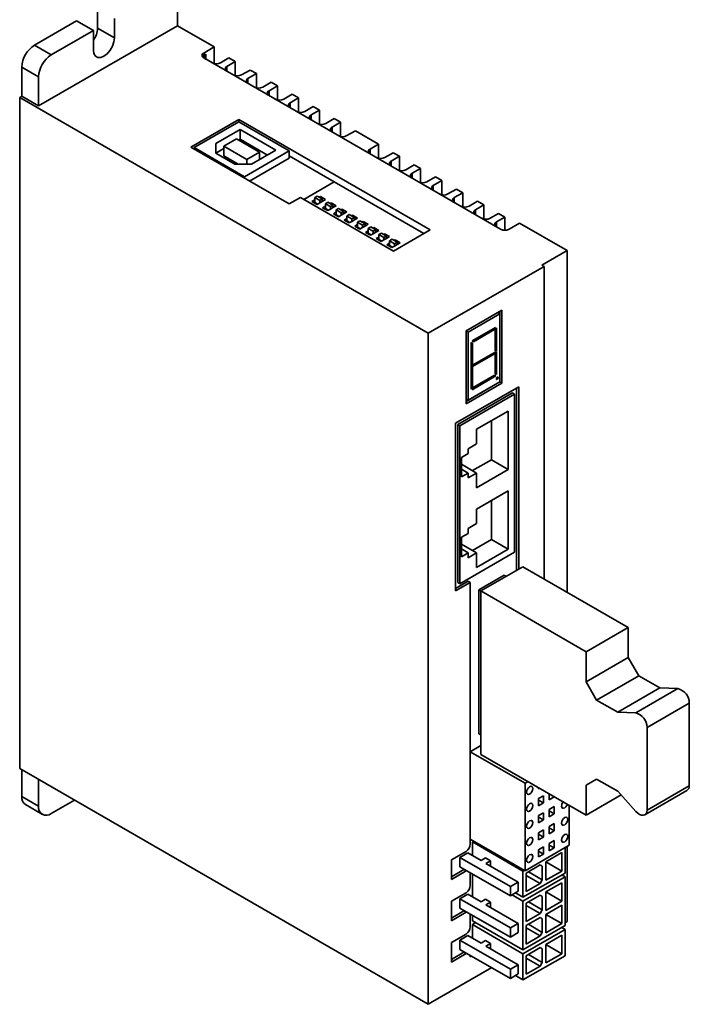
# Model space of a CAD drawing. Header units: millimetres. Extents: x 11 to 199, y 5 to 292.
# Tile 2 of 6: x 76 to 132, y 166 to 248. Entities that reach past the tile are written whole.
import ezdxf

# ---------------------------------------------------------------- set-up
doc = ezdxf.new("R2010")
doc.units = ezdxf.units.MM

msp = doc.modelspace()

# ---------------------------------------------------------------- linework, layer by layer
at = {"color": 7, "linetype": 'Continuous', "lineweight": 35}
for p, q in [((89.1391, 247.8934), (89.1391, 250.343)), ((82.4215, 249.3227), (82.4215, 247.6896)), ((80.6538, 248.3022), (77.1182, 246.2612)), ((80.6538, 248.3022), (82.068, 247.4858)), ((83.8358, 248.5063), (83.8358, 246.8732)), ((77.4718, 241.158), (89.1391, 247.8934)), ((82.068, 247.4858), (78.5325, 245.4448)), ((82.068, 245.8527), (82.068, 247.4858)), ((82.4215, 247.6896), (83.8358, 246.8732)), ((89.1391, 247.8934), (92.215, 246.1177)), ((78.5325, 245.4448), (77.1182, 246.2612)), ((92.215, 246.1177), (91.3311, 245.6075)), ((91.3311, 245.4033), (91.3311, 245.6075)), ((92.215, 244.7251), (92.215, 246.1177)), ((91.3311, 245.4033), (91.5079, 245.5054)), ((91.3311, 245.1993), (116.2566, 230.8101)), ((92.7453, 244.791), (93.4524, 245.1992)), ((93.9827, 244.8931), (93.2756, 244.4849)), ((93.9827, 244.8931), (93.4524, 245.1992)), ((93.9827, 244.8931), (93.9827, 243.7046)), ((77.4718, 243.6077), (76.0576, 244.4241)), ((76.0576, 244.4241), (76.0576, 241.9745)), ((94.5131, 243.7705), (95.2202, 244.1787)), ((95.7505, 243.8726), (95.2202, 244.1787)), ((77.4718, 241.158), (77.4718, 243.6077)), ((95.7505, 243.8726), (95.0434, 243.4644)), ((95.7505, 243.8726), (95.7505, 242.6841)), ((96.2808, 242.75), (96.9879, 243.1582)), ((97.5183, 242.8521), (96.9879, 243.1582)), ((97.5183, 242.8521), (96.8112, 242.4439)), ((97.5183, 242.8521), (97.5183, 241.6636)), ((76.0576, 241.9745), (75.8808, 241.8724)), ((110.1755, 222.0745), (75.8808, 241.8724)), ((75.8808, 241.8724), (75.8808, 185.5311)), ((76.0576, 241.9745), (77.4718, 241.158)), ((98.0486, 241.7295), (98.7557, 242.1377)), ((99.286, 241.8315), (98.5789, 241.4233)), ((99.286, 241.8315), (98.7557, 242.1377)), ((99.286, 241.8315), (99.286, 240.6431)), ((99.8164, 240.709), (100.5235, 241.1172)), ((101.0538, 240.811), (100.3467, 240.4028)), ((101.0538, 240.811), (100.5235, 241.1172)), ((101.0538, 240.811), (101.0538, 239.6226)), ((94.2656, 240.0355), (90.2351, 237.7087)), ((94.2656, 239.8314), (90.5179, 237.6679)), ((110.3523, 230.7488), (94.2656, 240.0355)), ((94.2656, 239.8314), (94.2656, 240.0355)), ((98.5082, 237.3822), (94.2656, 239.8314)), ((101.5841, 239.6885), (102.2912, 240.0967)), ((102.8216, 239.7905), (102.1145, 239.3823)), ((102.8216, 239.7905), (102.2912, 240.0967)), ((102.8216, 239.7905), (102.8216, 238.6021)), ((92.3423, 238.0067), (94.3787, 239.1823)), ((94.3787, 239.1823), (97.3839, 237.4475)), ((94.3787, 238.3658), (94.3787, 239.1823)), ((103.3519, 238.668), (104.059, 239.0762)), ((104.059, 239.0762), (106.0036, 237.9536)), ((93.0105, 237.7802), (94.0711, 238.3925)), ((94.0711, 238.3925), (96.0157, 237.2699)), ((94.3787, 238.3658), (94.248, 238.2903)), ((96.6767, 237.0392), (94.3787, 238.3658)), ((90.2351, 237.7087), (98.5082, 232.9327)), ((90.5179, 237.6679), (94.7606, 235.2187)), ((90.5179, 237.6679), (90.5179, 237.5454)), ((92.3423, 237.1985), (92.3423, 238.0067)), ((93.0105, 237.5759), (92.3494, 237.1943)), ((93.0105, 236.9636), (93.0105, 237.7802)), ((94.955, 236.6576), (93.0105, 237.7802)), ((94.7606, 235.2187), (98.5082, 237.3822)), ((96.0157, 237.2699), (94.955, 236.6576)), ((97.3839, 237.4475), (95.3475, 236.2718)), ((96.0157, 237.2699), (96.0157, 236.6576)), ((98.5082, 237.3822), (98.5082, 236.7697)), ((106.0036, 237.9536), (105.2965, 237.5454)), ((106.0036, 236.7651), (106.0036, 237.9536)), ((93.9474, 236.2718), (92.3423, 237.1985)), ((93.0105, 236.9636), (94.2088, 236.2718)), ((94.955, 236.6576), (94.955, 236.2718)), ((98.5082, 236.7697), (95.1849, 234.8512)), ((102.2912, 234.79), (98.5082, 236.9739)), ((106.5339, 236.831), (107.241, 237.2393)), ((107.7713, 236.9331), (107.0642, 236.5249)), ((107.7713, 236.9331), (107.241, 237.2393)), ((107.7713, 236.9331), (107.7713, 235.7446)), ((95.3475, 236.2718), (93.9474, 236.2718)), ((108.3017, 235.8105), (109.0088, 236.2187)), ((109.5391, 235.9126), (108.832, 235.5044)), ((109.5391, 235.9126), (109.0088, 236.2187)), ((109.5391, 235.9126), (109.5391, 234.7241)), ((94.7606, 235.0962), (94.7606, 235.2187)), ((102.2912, 234.79), (99.7457, 233.3205)), ((109.8219, 230.4427), (102.2912, 234.79)), ((110.0694, 234.79), (110.7765, 235.1982)), ((111.3069, 234.8921), (110.5998, 234.4839)), ((111.3069, 234.8921), (110.7765, 235.1982)), ((111.3069, 234.8921), (111.3069, 233.7036)), ((111.8372, 233.7695), (112.5443, 234.1777)), ((113.0746, 233.8716), (112.5443, 234.1777)), ((98.5082, 232.9327), (99.4628, 233.4838)), ((99.4628, 233.4838), (107.2764, 228.9732)), ((100.4174, 233.1368), (100.6452, 233.2682)), ((100.8417, 232.8918), (100.4174, 233.1368)), ((100.8573, 233.5948), (100.6452, 233.4724)), ((100.6452, 233.4724), (101.0694, 233.2275)), ((100.6452, 233.4724), (100.6452, 233.2682)), ((100.6452, 233.2682), (100.6452, 233.0641)), ((101.2816, 233.3499), (100.8573, 233.5948)), ((101.0341, 233.4928), (101.1245, 233.545)), ((101.0694, 233.2275), (101.2816, 233.3499)), ((101.0694, 233.0233), (101.0694, 233.2275)), ((101.2816, 233.1458), (101.0694, 233.0233)), ((101.1245, 233.545), (101.5488, 233.3)), ((101.1245, 233.4406), (101.1245, 233.545)), ((101.2816, 233.3499), (101.2816, 233.1458)), ((101.5488, 233.3), (101.2816, 233.1458)), ((101.372, 233.198), (101.2816, 233.2502)), ((113.0746, 233.8716), (112.3675, 233.4634)), ((113.0746, 233.8716), (113.0746, 232.6831)), ((113.605, 232.749), (114.3121, 233.1572)), ((114.8424, 232.8511), (114.3121, 233.1572)), ((100.6452, 233.0641), (100.5942, 233.0347)), ((100.8926, 232.9212), (100.6452, 233.0641)), ((101.0694, 233.0233), (100.8417, 232.8918)), ((101.3154, 232.6183), (101.5432, 232.7498)), ((101.7397, 232.3734), (101.3154, 232.6183)), ((101.5432, 232.5457), (101.4922, 232.5163)), ((101.7553, 233.0764), (101.5432, 232.954)), ((101.5432, 232.954), (101.5432, 232.7498)), ((101.5432, 232.954), (101.9674, 232.709)), ((101.5432, 232.7498), (101.5432, 232.5457)), ((101.7906, 232.4028), (101.5432, 232.5457)), ((101.9674, 232.5049), (101.7397, 232.3734)), ((102.1796, 232.8315), (101.7553, 233.0764)), ((101.9321, 232.9743), (102.0225, 233.0266)), ((101.9674, 232.709), (102.1796, 232.8315)), ((101.9674, 232.5049), (101.9674, 232.709)), ((102.1796, 232.6274), (101.9674, 232.5049)), ((102.0225, 233.0266), (102.4468, 232.7816)), ((102.0225, 232.9221), (102.0225, 233.0266)), ((102.1796, 232.8315), (102.1796, 232.6274)), ((102.4468, 232.7816), (102.1796, 232.6274)), ((102.27, 232.6796), (102.1796, 232.7318)), ((102.6533, 232.558), (102.4412, 232.4355)), ((102.4412, 232.4355), (102.4412, 232.2314)), ((102.4412, 232.4355), (102.8655, 232.1906)), ((103.0776, 232.3131), (102.6533, 232.558)), ((102.8301, 232.4559), (102.9206, 232.5081)), ((102.8655, 232.1906), (103.0776, 232.3131)), ((102.9206, 232.5081), (103.3448, 232.2632)), ((102.9206, 232.4037), (102.9206, 232.5081)), ((103.0776, 232.3131), (103.0776, 232.1089)), ((114.8424, 232.8511), (114.1353, 232.4429)), ((114.8424, 232.8511), (114.8424, 231.6626)), ((102.2135, 232.0999), (102.4412, 232.2314)), ((102.6377, 231.855), (102.2135, 232.0999)), ((102.4412, 232.0273), (102.3903, 231.9979)), ((102.4412, 232.2314), (102.4412, 232.0273)), ((102.6887, 231.8844), (102.4412, 232.0273)), ((102.8655, 231.9865), (102.6377, 231.855)), ((102.8655, 231.9865), (102.8655, 232.1906)), ((103.0776, 232.1089), (102.8655, 231.9865)), ((103.3448, 232.2632), (103.0776, 232.1089)), ((103.168, 232.1611), (103.0776, 232.2133)), ((103.1115, 231.5815), (103.3392, 231.713)), ((103.5358, 231.3366), (103.1115, 231.5815)), ((103.3392, 231.5088), (103.2883, 231.4794)), ((103.5514, 232.0396), (103.3392, 231.9171)), ((103.3392, 231.9171), (103.7635, 231.6722)), ((103.3392, 231.9171), (103.3392, 231.713)), ((103.3392, 231.713), (103.3392, 231.5088)), ((103.5867, 231.366), (103.3392, 231.5088)), ((103.9756, 231.7947), (103.5514, 232.0396)), ((103.7282, 231.9375), (103.8186, 231.9897)), ((103.7635, 231.6722), (103.9756, 231.7947)), ((103.7635, 231.4681), (103.7635, 231.6722)), ((103.9756, 231.5905), (103.7635, 231.4681)), ((103.8186, 231.9897), (104.2429, 231.7448)), ((103.8186, 231.8853), (103.8186, 231.9897)), ((103.9756, 231.7947), (103.9756, 231.5905)), ((104.2429, 231.7448), (103.9756, 231.5905)), ((104.0661, 231.6427), (103.9756, 231.6949)), ((104.4494, 231.5212), (104.2373, 231.3987)), ((104.8737, 231.2762), (104.4494, 231.5212)), ((115.3727, 231.7285), (116.0798, 232.1367)), ((116.6102, 231.8305), (115.9031, 231.4223)), ((116.6102, 231.8305), (116.0798, 232.1367)), ((116.6102, 231.8305), (116.6102, 230.7255)), ((103.7635, 231.4681), (103.5358, 231.3366)), ((104.0095, 231.0631), (104.2373, 231.1946)), ((104.4338, 230.8182), (104.0095, 231.0631)), ((104.2373, 230.9904), (104.1863, 230.961)), ((104.2373, 231.3987), (104.2373, 231.1946)), ((104.2373, 231.3987), (104.6615, 231.1538)), ((104.2373, 231.1946), (104.2373, 230.9904)), ((104.4847, 230.8476), (104.2373, 230.9904)), ((104.6615, 230.9496), (104.4338, 230.8182)), ((104.6262, 231.4191), (104.7166, 231.4713)), ((104.6615, 231.1538), (104.8737, 231.2762)), ((104.6615, 230.9496), (104.6615, 231.1538)), ((104.8737, 231.0721), (104.6615, 230.9496)), ((104.7166, 231.4713), (105.1409, 231.2264)), ((104.7166, 231.3669), (104.7166, 231.4713)), ((104.8737, 231.2762), (104.8737, 231.0721)), ((105.1409, 231.2264), (104.8737, 231.0721)), ((104.9641, 231.1243), (104.8737, 231.1765)), ((104.9075, 230.5447), (105.1353, 230.6761)), ((105.3474, 231.0027), (105.1353, 230.8803)), ((105.1353, 230.8803), (105.1353, 230.6761)), ((105.1353, 230.8803), (105.5595, 230.6354)), ((105.1353, 230.6761), (105.1353, 230.472)), ((105.7717, 230.7578), (105.3474, 231.0027)), ((105.5242, 230.9007), (105.6146, 230.9529)), ((105.5595, 230.6354), (105.7717, 230.7578)), ((105.6146, 230.9529), (106.0389, 230.708)), ((105.6146, 230.8485), (105.6146, 230.9529)), ((105.7717, 230.7578), (105.7717, 230.5537)), ((106.0389, 230.708), (105.7717, 230.5537)), ((105.8621, 230.6059), (105.7717, 230.6581)), ((107.2764, 228.9732), (110.3523, 230.7488)), ((116.9637, 230.8101), (117.8476, 231.3203)), ((117.8476, 231.3203), (121.8428, 229.014)), ((105.3318, 230.2997), (104.9075, 230.5447)), ((105.1353, 230.472), (105.0843, 230.4426)), ((105.3827, 230.3292), (105.1353, 230.472)), ((105.5595, 230.4312), (105.3318, 230.2997)), ((105.5595, 230.4312), (105.5595, 230.6354)), ((105.7717, 230.5537), (105.5595, 230.4312)), ((105.8056, 230.0263), (106.0333, 230.1577)), ((106.2298, 229.7813), (105.8056, 230.0263)), ((106.0333, 229.9536), (105.9824, 229.9242)), ((106.2454, 230.4843), (106.0333, 230.3619)), ((106.0333, 230.3619), (106.0333, 230.1577)), ((106.0333, 230.3619), (106.4576, 230.1169)), ((106.0333, 230.1577), (106.0333, 229.9536)), ((106.2808, 229.8107), (106.0333, 229.9536)), ((106.4576, 229.9128), (106.2298, 229.7813)), ((106.6697, 230.2394), (106.2454, 230.4843)), ((106.4222, 230.3823), (106.5127, 230.4345)), ((106.4576, 230.1169), (106.6697, 230.2394)), ((106.4576, 229.9128), (106.4576, 230.1169)), ((106.6697, 230.0353), (106.4576, 229.9128)), ((106.5127, 230.4345), (106.9369, 230.1895)), ((106.5127, 230.33), (106.5127, 230.4345)), ((106.6697, 230.2394), (106.6697, 230.0353)), ((106.9369, 230.1895), (106.6697, 230.0353)), ((106.7601, 230.0875), (106.6697, 230.1397)), ((107.1435, 229.9659), (106.9313, 229.8434)), ((106.9313, 229.8434), (106.9313, 229.6393)), ((106.9313, 229.8434), (107.3556, 229.5985)), ((107.5677, 229.721), (107.1435, 229.9659)), ((107.3203, 229.8638), (107.4107, 229.916)), ((107.4107, 229.916), (107.835, 229.6711)), ((107.4107, 229.8116), (107.4107, 229.916)), ((106.7036, 229.5078), (106.9313, 229.6393)), ((107.1279, 229.2629), (106.7036, 229.5078)), ((106.9313, 229.4352), (106.8804, 229.4058)), ((106.9313, 229.6393), (106.9313, 229.4352)), ((107.1788, 229.2923), (106.9313, 229.4352)), ((107.3556, 229.3944), (107.1279, 229.2629)), ((107.3556, 229.5985), (107.5677, 229.721)), ((107.3556, 229.3944), (107.3556, 229.5985)), ((107.5677, 229.5168), (107.3556, 229.3944)), ((107.5677, 229.721), (107.5677, 229.5168)), ((107.835, 229.6711), (107.5677, 229.5168)), ((107.6582, 229.569), (107.5677, 229.6213)), ((121.8428, 229.014), (119.7214, 227.7894)), ((121.8428, 200.3338), (121.8428, 229.014)), ((110.1755, 222.0745), (119.8982, 227.6873)), ((119.7214, 227.7894), (119.8982, 227.6873)), ((119.8982, 227.6873), (119.8982, 201.4564)), ((116.3627, 224.0132), (113.3575, 222.2783)), ((113.3575, 222.2783), (116.0091, 223.8091)), ((116.1859, 223.707), (113.5342, 222.1763)), ((116.1859, 223.707), (116.0091, 223.8091)), ((116.1859, 223.707), (116.1859, 223.9112)), ((116.1859, 217.9912), (116.1859, 223.707)), ((116.3627, 217.8892), (116.3627, 224.0132)), ((113.8677, 221.4297), (115.8374, 222.5668)), ((115.7278, 222.3852), (115.8303, 222.5627)), ((115.8374, 222.5668), (115.7313, 222.3831)), ((115.797, 222.3365), (115.9031, 222.5202)), ((115.8995, 220.5407), (115.8995, 222.5141)), ((115.9031, 222.5202), (115.9031, 220.5386)), ((110.1755, 165.7332), (110.1755, 222.0745)), ((113.3575, 222.2783), (113.3575, 216.1543)), ((113.5342, 222.1763), (113.3575, 222.2783)), ((113.5342, 222.1763), (113.5342, 216.4605)), ((113.9703, 221.3705), (115.7278, 222.3852)), ((115.7313, 222.3831), (113.9738, 221.3685)), ((115.7278, 222.3852), (115.7313, 222.3831)), ((115.797, 220.5999), (115.797, 222.3365)), ((113.7817, 219.314), (113.7817, 221.2956)), ((113.7817, 221.2956), (113.8878, 221.2344)), ((113.8843, 221.2364), (113.7817, 221.2956)), ((113.9738, 221.3685), (113.8677, 221.4297)), ((113.8843, 221.2364), (113.8878, 221.2344)), ((113.8843, 219.4998), (113.8843, 221.2364)), ((113.8878, 221.2344), (113.8878, 219.4977)), ((113.8843, 219.2795), (115.7935, 220.3817)), ((113.8878, 219.4), (115.797, 220.5021)), ((115.797, 220.3797), (113.8878, 219.2775)), ((115.7935, 220.3817), (115.8465, 220.4735)), ((115.7935, 220.3817), (115.797, 220.3797)), ((115.9031, 220.5386), (115.797, 220.5999)), ((115.797, 220.5021), (115.85, 220.4715)), ((115.8465, 220.4735), (115.797, 220.5021)), ((115.797, 220.3184), (115.9031, 220.4818)), ((115.85, 220.4715), (115.797, 220.3797)), ((115.797, 218.6778), (115.797, 220.3184)), ((115.8465, 220.4735), (115.85, 220.4715)), ((115.8995, 218.6186), (115.8995, 220.4764)), ((115.9031, 220.4818), (115.9031, 218.6166)), ((113.7817, 219.3222), (113.8843, 219.4998)), ((113.8878, 219.4977), (113.7817, 219.314)), ((113.7817, 219.2775), (113.8878, 219.2163)), ((113.7817, 217.392), (113.7817, 219.2775)), ((113.8843, 219.2183), (113.7817, 219.2775)), ((113.8348, 219.3081), (113.8878, 219.4)), ((113.8878, 219.2775), (113.8348, 219.3081)), ((113.8878, 219.4977), (113.8843, 219.4998)), ((113.8878, 219.2163), (113.8843, 219.2183)), ((113.8843, 217.5777), (113.8843, 219.2183)), ((113.8878, 219.2163), (113.8878, 217.5757)), ((115.85, 218.4914), (113.8554, 217.3399)), ((113.859, 217.3461), (115.8461, 218.4932)), ((113.9615, 217.5237), (115.7313, 218.5454)), ((115.7313, 218.5454), (115.85, 218.4914)), ((115.9031, 218.6166), (115.797, 218.6778)), ((117.7769, 217.5828), (112.4736, 214.5213)), ((113.3575, 216.3584), (116.1859, 217.9912)), ((113.3575, 216.1543), (116.3627, 217.8892)), ((113.5342, 216.4605), (116.1859, 217.9912)), ((113.7817, 217.4001), (113.8843, 217.5777)), ((113.8878, 217.5757), (113.7817, 217.392)), ((113.8554, 217.3399), (113.9615, 217.5237)), ((113.8843, 217.5777), (113.8878, 217.5757)), ((116.1859, 217.9912), (116.1859, 217.9912)), ((116.1859, 217.9912), (116.3627, 217.8892)), ((117.6001, 202.1708), (117.6001, 217.4808)), ((117.7769, 202.2728), (117.7769, 217.5828)), ((112.6504, 214.4192), (117.2466, 217.0725)), ((117.4233, 216.9704), (112.8271, 214.3171)), ((117.4233, 216.9704), (117.2466, 217.0725)), ((117.4233, 203.7017), (117.4233, 216.9704)), ((113.5342, 216.4605), (113.3575, 216.5625)), ((114.2414, 214.0108), (116.893, 215.5415)), ((116.893, 215.5415), (116.893, 210.6423)), ((112.4736, 214.5213), (112.4736, 200.436)), ((112.6504, 201.1504), (112.6504, 214.4192)), ((112.8271, 214.3171), (112.6504, 214.4192)), ((112.8271, 214.3171), (112.8271, 201.0483)), ((115.4788, 211.4587), (115.4788, 214.7251)), ((114.2414, 212.786), (114.2414, 214.0108)), ((113.5342, 212.3778), (114.2414, 212.786)), ((112.9686, 211.6429), (113.5342, 211.9695)), ((112.9686, 210.0099), (112.9686, 211.6429)), ((113.5342, 211.9695), (113.5342, 212.3778)), ((112.9686, 211.0711), (114.2414, 210.3363)), ((113.888, 210.5403), (115.4788, 211.4587)), ((115.4788, 211.4587), (116.893, 210.6423)), ((112.9686, 210.663), (113.5342, 210.3364)), ((113.5342, 210.3364), (112.9686, 210.0099)), ((113.5342, 209.9281), (113.5342, 210.3364)), ((114.2414, 210.3363), (113.5342, 209.9281)), ((116.893, 210.6423), (114.2414, 209.1115)), ((114.2414, 209.1115), (114.2414, 210.3363)), ((114.2414, 207.3163), (116.893, 208.847)), ((116.893, 208.847), (116.893, 203.9478)), ((115.4788, 204.7642), (115.4788, 208.0306)), ((114.2414, 206.0915), (114.2414, 207.3163)), ((113.5342, 205.6833), (114.2414, 206.0915)), ((112.9686, 204.9484), (113.5342, 205.275)), ((113.5342, 205.275), (113.5342, 205.6833)), ((112.9686, 203.3153), (112.9686, 204.9484)), ((112.9686, 204.3766), (114.2414, 203.6418)), ((113.888, 203.8458), (115.4788, 204.7642)), ((115.4788, 204.7642), (116.893, 203.9478)), ((112.8271, 201.0483), (117.4233, 203.7017)), ((113.5342, 203.6419), (112.9686, 203.9685)), ((113.5342, 203.6419), (112.9686, 203.3153)), ((113.5342, 203.2336), (113.5342, 203.6419)), ((114.2414, 203.6418), (113.5342, 203.2336)), ((116.893, 203.9478), (114.2414, 202.417)), ((114.2414, 202.417), (114.2414, 203.6418)), ((114.4181, 200.5378), (116.5394, 201.7624)), ((118.1304, 202.4769), (114.5949, 200.4359)), ((116.5394, 201.7624), (116.7161, 201.6604)), ((118.1304, 202.4769), (126.9693, 197.3744)), ((112.4736, 200.6401), (113.5342, 201.2524)), ((112.4736, 200.436), (113.711, 201.1503)), ((112.8271, 201.0483), (112.6504, 201.1504)), ((113.711, 201.1503), (113.5342, 201.2524)), ((113.711, 201.1503), (113.711, 179.1854)), ((114.4181, 188.453), (114.4181, 200.5378)), ((114.4181, 200.5378), (114.5949, 200.4358)), ((114.5949, 200.4359), (123.4337, 195.3333)), ((114.5949, 200.4359), (114.5949, 186.718)), ((126.9693, 197.3744), (123.4337, 195.3333)), ((126.9693, 194.8512), (126.9693, 197.3744)), ((123.4337, 195.3333), (123.4337, 192.8102)), ((123.4337, 192.8102), (126.9693, 194.8512)), ((127.8532, 193.3203), (126.9693, 194.8512)), ((123.4337, 192.8102), (124.3176, 191.2793)), ((124.3176, 191.2793), (127.8532, 193.3203)), ((129.6209, 192.2998), (127.8532, 193.3203)), ((126.0854, 190.2588), (129.6209, 192.2998)), ((131.1412, 192.2387), (127.6057, 190.1977)), ((131.1412, 192.2387), (129.6209, 192.2998)), ((124.3176, 191.2793), (126.0854, 190.2588)), ((128.5603, 188.9852), (132.0958, 191.0262)), ((132.0958, 184.0856), (132.0958, 191.0262)), ((126.0854, 190.2588), (127.6057, 190.1977)), ((128.5603, 188.9852), (128.5603, 182.0446)), ((114.5949, 188.351), (114.4181, 188.453)), ((113.711, 186.9425), (114.5949, 187.4527)), ((118.3072, 184.2891), (113.711, 186.9425)), ((114.5949, 186.718), (123.4337, 181.6155)), ((75.8808, 185.5311), (110.1755, 165.7332)), ((76.0576, 185.429), (76.0576, 183.1835)), ((77.4718, 184.6126), (77.4718, 182.3671)), ((118.5547, 184.432), (118.3072, 184.2891)), ((124.3176, 184.649), (123.4337, 184.1386)), ((123.4337, 184.1386), (124.3178, 184.6489)), ((126.0854, 183.6285), (124.3176, 184.649)), ((118.3072, 184.2891), (118.3072, 176.9403)), ((119.4378, 183.9223), (119.4378, 183.8191)), ((119.4378, 183.8191), (119.5272, 183.8707)), ((123.4337, 184.1386), (123.4337, 181.6155)), ((127.6057, 181.9343), (126.0854, 183.6285)), ((128.3644, 181.6512), (131.8999, 183.6922)), ((132.0958, 184.0856), (128.5603, 182.0446)), ((77.4718, 182.3671), (76.0576, 183.1835)), ((80.4775, 182.8775), (78.5325, 181.7546)), ((119.4378, 183.0025), (119.8665, 183.25)), ((119.4378, 183.0025), (119.4378, 182.3901)), ((119.4378, 182.8851), (119.8665, 182.6376)), ((119.8665, 182.6376), (119.8665, 183.25)), ((120.3217, 183.412), (120.3217, 182.9004)), ((120.3217, 183.3954), (120.7504, 183.1479)), ((120.3217, 182.9004), (120.7504, 183.1479)), ((120.7504, 183.1645), (120.7504, 183.1479)), ((123.4337, 181.6155), (126.3705, 183.3108)), ((76.3683, 182.4967), (77.7825, 181.6803)), ((119.4378, 182.3901), (119.8665, 182.6376)), ((120.7504, 182.3313), (120.3217, 182.0838)), ((120.3217, 182.0838), (120.3217, 181.4714)), ((120.3217, 181.9664), (120.7504, 181.7189)), ((120.7504, 182.3313), (120.7504, 181.7189)), ((122.0195, 179.0833), (122.0195, 182.4319)), ((119.4378, 181.5736), (119.8665, 181.8211)), ((119.4378, 181.5736), (119.4378, 180.9612)), ((119.4378, 181.4562), (119.8665, 181.2087)), ((119.4378, 180.9612), (119.8665, 181.2087)), ((119.8665, 181.2087), (119.8665, 181.8211)), ((120.3217, 181.4714), (120.7504, 181.7189)), ((119.4378, 180.1446), (119.8665, 180.3921)), ((119.8665, 179.7797), (119.8665, 180.3921)), ((120.3217, 180.6549), (120.7504, 180.9024)), ((120.3217, 180.6549), (120.3217, 180.0425)), ((120.3217, 180.5375), (120.7504, 180.29)), ((120.3217, 180.0425), (120.7504, 180.29)), ((120.7504, 180.29), (120.7504, 180.9024)), ((118.3072, 176.9403), (113.711, 179.5936)), ((113.8878, 179.369), (113.9939, 179.4303)), ((119.4378, 180.1446), (119.4378, 179.5322)), ((119.4378, 180.0272), (119.8665, 179.7797)), ((119.4378, 179.5322), (119.8665, 179.7797)), ((120.3217, 179.2259), (120.7504, 179.4734)), ((120.7504, 178.861), (120.7504, 179.4734)), ((113.3575, 178.573), (112.12, 177.8586)), ((113.8878, 178.2171), (113.8878, 179.369)), ((118.1304, 176.9198), (113.8878, 179.369)), ((118.3072, 176.9403), (122.0195, 179.0833)), ((119.8665, 178.9632), (119.4378, 178.7157)), ((119.4378, 178.7157), (119.4378, 178.1033)), ((119.4378, 178.5983), (119.8665, 178.3508)), ((119.8665, 178.9632), (119.8665, 178.3508)), ((120.3217, 179.2259), (120.3217, 178.6135)), ((120.3217, 179.1085), (120.7504, 178.861)), ((120.3217, 178.6135), (120.7504, 178.861)), ((121.666, 176.7562), (121.666, 178.8792)), ((121.8428, 172.6727), (121.8428, 178.9813)), ((112.12, 177.8586), (112.12, 176.2256)), ((112.8424, 178.0628), (113.4988, 178.4417)), ((112.8424, 177.2894), (112.8424, 178.0628)), ((117.085, 175.6136), (112.8424, 178.0628)), ((114.6088, 177.8008), (113.4988, 178.4417)), ((114.6088, 177.8008), (114.9979, 178.0254)), ((114.9979, 178.0254), (115.4106, 177.7872)), ((115.4106, 177.7872), (115.0216, 177.5626)), ((115.4106, 177.338), (115.4106, 177.7872)), ((119.4378, 178.1033), (119.8665, 178.3508)), ((120.0396, 177.6953), (121.3831, 178.4709)), ((121.3831, 178.4709), (121.3831, 176.9195)), ((112.12, 176.4297), (113.1807, 177.042)), ((112.12, 176.2256), (113.3575, 176.9399)), ((117.085, 174.8402), (112.8424, 177.2894)), ((113.2292, 177.0661), (113.1807, 177.042)), ((113.1807, 177.042), (113.3575, 176.9399)), ((113.3575, 176.9399), (113.406, 176.964)), ((115.0216, 177.5626), (117.7414, 175.9925)), ((118.2366, 176.9811), (118.1304, 176.9198)), ((118.1304, 176.9198), (118.1304, 174.7152)), ((118.4133, 176.7565), (119.58, 177.43)), ((119.7568, 177.3279), (119.58, 177.43)), ((119.7568, 177.3279), (119.58, 177.43)), ((119.7568, 177.3279), (119.7568, 176.1848)), ((120.0396, 176.1439), (120.0396, 177.6953)), ((120.0396, 177.6951), (121.3831, 176.9195)), ((121.3831, 176.9195), (120.0396, 176.1439)), ((113.7077, 176.7899), (113.711, 176.7357)), ((113.711, 176.7357), (113.711, 175.7151)), ((113.8878, 174.7468), (113.8878, 176.6859)), ((118.1304, 174.7152), (121.666, 176.7562)), ((121.666, 176.4296), (118.1304, 174.3885)), ((118.4133, 175.2051), (118.4133, 176.7565)), ((119.58, 175.8786), (118.4133, 176.5521)), ((118.5899, 176.8584), (119.7568, 176.1848)), ((119.58, 175.8786), (119.7568, 176.1848)), ((121.666, 176.4296), (121.3831, 176.5929)), ((121.666, 172.3469), (121.666, 176.4296)), ((117.7414, 175.9925), (117.085, 175.6136)), ((117.085, 175.6136), (117.085, 174.8402)), ((117.7414, 175.2191), (117.7414, 175.9925)), ((119.58, 175.8786), (118.4133, 175.2051)), ((120.0396, 175.1641), (121.3831, 175.9397)), ((121.3831, 175.9397), (121.3831, 174.3882)), ((113.3575, 175.1027), (112.12, 174.3883)), ((112.8424, 174.5925), (113.4988, 174.9714)), ((112.8424, 173.8191), (112.8424, 174.5925)), ((117.085, 172.1433), (112.8424, 174.5925)), ((114.6088, 174.3305), (113.4988, 174.9714)), ((114.6088, 174.3305), (114.9979, 174.5551)), ((115.4106, 174.3169), (114.9979, 174.5551)), ((117.085, 174.8402), (117.7414, 175.2191)), ((118.1304, 174.3885), (117.2166, 174.9161)), ((118.1304, 174.7152), (117.4995, 175.0794)), ((118.4133, 174.2252), (119.58, 174.8987)), ((119.7568, 174.7967), (119.58, 174.8987)), ((119.7568, 174.7967), (119.58, 174.8987)), ((119.7568, 174.7967), (119.7568, 173.6535)), ((120.0396, 173.6126), (120.0396, 175.1641)), ((120.0396, 175.1638), (121.3831, 174.3882)), ((112.12, 174.3883), (112.12, 172.7553)), ((117.085, 171.3699), (112.8424, 173.8191)), ((115.4106, 174.3169), (115.0216, 174.0923)), ((115.0216, 174.0923), (117.7414, 172.5222)), ((115.4106, 173.8677), (115.4106, 174.3169)), ((118.1304, 174.3885), (118.1304, 170.3058)), ((118.4133, 172.6738), (118.4133, 174.2252)), ((118.4133, 174.0208), (119.58, 173.3473)), ((118.5899, 174.3271), (119.7568, 173.6535)), ((119.58, 173.3473), (119.7568, 173.6535)), ((121.3831, 174.3882), (120.0396, 173.6126)), ((120.0396, 173.286), (121.3831, 174.0616)), ((121.3831, 174.0616), (121.3831, 172.5102)), ((112.12, 172.9594), (113.1807, 173.5717)), ((112.12, 172.7553), (113.3575, 173.4696)), ((113.2292, 173.5958), (113.1807, 173.5717)), ((113.1807, 173.5717), (113.3575, 173.4696)), ((113.3575, 173.4696), (113.406, 173.4937)), ((113.7077, 173.3196), (113.711, 173.2654)), ((113.711, 173.2654), (113.711, 172.2448)), ((113.8878, 172.7551), (113.8878, 173.2156)), ((119.58, 173.3473), (118.4133, 172.6738)), ((118.4133, 172.3472), (119.58, 173.0207)), ((119.7568, 172.9186), (119.58, 173.0207)), ((119.7568, 172.9186), (119.58, 173.0207)), ((119.7568, 172.9186), (119.7568, 171.7755)), ((120.0396, 171.7346), (120.0396, 173.286)), ((121.3831, 172.5102), (120.0396, 173.2858)), ((113.8878, 172.7551), (118.1304, 170.3058)), ((113.8878, 172.4284), (114.1707, 172.5917)), ((113.8878, 171.2765), (113.8878, 172.4284)), ((118.1304, 169.9792), (113.8878, 172.4284)), ((117.7414, 172.5222), (117.085, 172.1433)), ((117.085, 172.1433), (117.085, 171.3699)), ((117.7414, 171.7488), (117.7414, 172.5222)), ((118.1304, 170.3058), (121.666, 172.3469)), ((121.666, 172.0202), (118.1304, 169.9792)), ((118.4133, 170.7957), (118.4133, 172.3472)), ((119.58, 171.4693), (118.4133, 172.1428)), ((118.5899, 172.4491), (119.7568, 171.7755)), ((121.3831, 172.5102), (120.0396, 171.7346)), ((121.666, 172.0202), (121.3831, 172.1835)), ((121.666, 172.5706), (121.8428, 172.6727)), ((121.666, 169.8156), (121.666, 172.0202)), ((113.3575, 171.6324), (112.12, 170.918)), ((112.8424, 171.1222), (113.4988, 171.5011)), ((114.6088, 170.8602), (113.4988, 171.5011)), ((117.085, 171.3699), (117.7414, 171.7488)), ((119.58, 171.4693), (118.4133, 170.7957)), ((119.58, 171.4693), (119.7568, 171.7755)), ((120.0396, 170.7548), (121.3831, 171.5303)), ((121.3831, 171.5303), (121.3831, 169.9789)), ((112.12, 170.918), (112.12, 169.285)), ((112.8424, 170.3488), (112.8424, 171.1222)), ((117.085, 168.673), (112.8424, 171.1222)), ((117.085, 167.8996), (112.8424, 170.3488)), ((114.6088, 170.8602), (114.9979, 171.0848)), ((114.9979, 171.0848), (115.4106, 170.8466)), ((115.4106, 170.8466), (115.0216, 170.622)), ((115.0216, 170.622), (117.7414, 169.0519)), ((115.4106, 170.3974), (115.4106, 170.8466)), ((118.4133, 169.8159), (119.58, 170.4894)), ((119.7568, 170.3873), (119.58, 170.4894)), ((119.7568, 170.3873), (119.58, 170.4894)), ((119.7568, 170.3873), (119.7568, 169.2442)), ((120.0396, 169.2033), (120.0396, 170.7548)), ((120.0396, 170.7545), (121.3831, 169.9789)), ((112.12, 169.4891), (113.1807, 170.1014)), ((112.12, 169.285), (113.3575, 169.9993)), ((113.1807, 170.1014), (113.2292, 170.1255)), ((113.1807, 170.1014), (113.3575, 169.9993)), ((113.3575, 169.9993), (113.406, 170.0234)), ((113.7077, 169.8493), (113.711, 169.7951)), ((113.711, 169.7951), (113.711, 169.7135)), ((113.711, 169.7135), (113.827, 169.7804)), ((118.1304, 169.9792), (118.1304, 167.7746)), ((118.1304, 167.7746), (121.666, 169.8156)), ((118.4133, 168.2645), (118.4133, 169.8159)), ((119.58, 168.938), (118.4133, 169.6115)), ((118.5899, 169.9178), (119.7568, 169.2442)), ((121.3831, 169.9789), (120.0396, 169.2033)), ((115.5066, 168.8108), (110.1755, 165.7332)), ((117.7414, 169.0519), (117.085, 168.673)), ((117.085, 168.673), (117.085, 167.8996)), ((117.7414, 168.2785), (117.7414, 169.0519)), ((119.58, 168.938), (118.4133, 168.2645)), ((119.58, 168.938), (119.7568, 169.2442)), ((117.085, 167.8996), (117.7414, 168.2785)), ((118.1304, 167.7746), (117.4995, 168.1388))]:
    msp.add_line(p, q, dxfattribs=at)
at = {"color": 8, "linetype": 'Continuous', "lineweight": 35}
for p, q in [((91.5079, 245.0972), (91.5079, 245.5054)), ((93.2756, 244.0767), (93.2756, 244.4849)), ((95.0434, 243.0562), (95.0434, 243.4644)), ((96.8112, 242.0357), (96.8112, 242.4439)), ((98.5789, 241.0152), (98.5789, 241.4233)), ((100.3467, 239.9947), (100.3467, 240.4028)), ((102.1145, 238.9742), (102.1145, 239.3823)), ((105.2965, 237.1372), (105.2965, 237.5454)), ((107.0642, 236.1167), (107.0642, 236.5249)), ((108.832, 235.0962), (108.832, 235.5044)), ((110.5998, 234.0757), (110.5998, 234.4839)), ((112.3675, 233.0552), (112.3675, 233.4634)), ((114.1353, 232.0347), (114.1353, 232.4429)), ((115.9031, 231.0142), (115.9031, 231.4223))]:
    msp.add_line(p, q, dxfattribs=at)
at = {"color": 7, "linetype": 'Continuous', "lineweight": 35, "flags": 128}
for points in [[(83.8358, 246.8732), (83.7925, 246.5329), (83.667, 246.1758), (83.4714, 245.8372), (83.225, 245.5499), (82.9519, 245.3423), (82.6787, 245.2346), (82.4323, 245.2373), (82.2368, 245.3502), (82.1113, 245.5623), (82.068, 245.8527)], [(116.0469, 218.3416), (116.0411, 218.3047), (116.0247, 218.2668), (116.0001, 218.2337), (115.9711, 218.2102), (115.9421, 218.2002), (115.9175, 218.2049), (115.901, 218.2239), (115.8953, 218.254), (115.901, 218.2909), (115.9175, 218.3288), (115.9421, 218.3619), (115.9711, 218.3854), (116.0001, 218.3954), (116.0247, 218.3907), (116.0411, 218.3717), (116.0469, 218.3416)], [(115.9157, 218.206), (115.9385, 218.2022), (115.9676, 218.2123), (115.9966, 218.2357), (116.0212, 218.2689), (116.0376, 218.3068), (116.0434, 218.3436)], [(116.0434, 218.3436), (116.0376, 218.3738), (116.0229, 218.3916)], [(118.428, 183.5423), (118.4481, 183.6711), (118.5056, 183.8037), (118.5917, 183.9197), (118.6931, 184.0016), (118.7946, 184.0369), (118.8806, 184.0201), (118.9381, 183.954), (118.9583, 183.8485), (118.9381, 183.7196), (118.8806, 183.5871), (118.7946, 183.4711), (118.6931, 183.3892), (118.5917, 183.3539), (118.5056, 183.3706), (118.4481, 183.4368), (118.428, 183.5423)], [(118.428, 182.1134), (118.4481, 182.2422), (118.5056, 182.3747), (118.5917, 182.4908), (118.6931, 182.5726), (118.7946, 182.6079), (118.8806, 182.5912), (118.9381, 182.525), (118.9583, 182.4195), (118.9381, 182.2907), (118.8806, 182.1582), (118.7946, 182.0421), (118.6931, 181.9602), (118.5917, 181.925), (118.5056, 181.9417), (118.4481, 182.0078), (118.428, 182.1134)], [(121.8656, 182.5207), (121.8211, 182.4267), (121.7351, 182.3107), (121.6336, 182.2288), (121.5321, 182.1935), (121.4461, 182.2102), (121.3886, 182.2764), (121.3685, 182.3819)], [(128.5603, 182.0446), (128.5315, 181.8753), (128.4648, 181.7414), (128.3639, 181.6509), (128.2349, 181.6092), (128.0855, 181.6188), (127.9244, 181.679), (127.7613, 181.7863), (127.6057, 181.9343)], [(118.428, 180.6844), (118.4481, 180.8132), (118.5056, 180.9458), (118.5917, 181.0618), (118.6931, 181.1437), (118.7946, 181.179), (118.8806, 181.1623), (118.9381, 181.0961), (118.9583, 180.9906), (118.9381, 180.8617), (118.8806, 180.7292), (118.7946, 180.6132), (118.6931, 180.5313), (118.5917, 180.496), (118.5056, 180.5127), (118.4481, 180.5789), (118.428, 180.6844)], [(121.3685, 180.953), (121.3886, 181.0818), (121.4461, 181.2143), (121.5321, 181.3304), (121.6336, 181.4123), (121.7351, 181.4475), (121.8211, 181.4308), (121.8786, 181.3647), (121.8988, 181.2591), (121.8786, 181.1303), (121.8211, 180.9978), (121.7351, 180.8817), (121.6336, 180.7998), (121.5321, 180.7646), (121.4461, 180.7813), (121.3886, 180.8474), (121.3685, 180.953)], [(118.428, 179.2555), (118.4481, 179.3843), (118.5056, 179.5168), (118.5917, 179.6329), (118.6931, 179.7147), (118.7946, 179.75), (118.8806, 179.7333), (118.9381, 179.6671), (118.9583, 179.5616), (118.9381, 179.4328), (118.8806, 179.3003), (118.7946, 179.1842), (118.6931, 179.1023), (118.5917, 179.0671), (118.5056, 179.0838), (118.4481, 179.1499), (118.428, 179.2555)], [(121.3685, 179.524), (121.3886, 179.6529), (121.4461, 179.7854), (121.5321, 179.9014), (121.6336, 179.9833), (121.7351, 180.0186), (121.8211, 180.0019), (121.8786, 179.9357), (121.8988, 179.8302), (121.8786, 179.7014), (121.8211, 179.5688), (121.7351, 179.4528), (121.6336, 179.3709), (121.5321, 179.3356), (121.4461, 179.3523), (121.3886, 179.4185), (121.3685, 179.524)], [(118.428, 177.8265), (118.4481, 177.9554), (118.5056, 178.0879), (118.5917, 178.2039), (118.6931, 178.2858), (118.7946, 178.3211), (118.8806, 178.3044), (118.9381, 178.2382), (118.9583, 178.1327), (118.9381, 178.0038), (118.8806, 177.8713), (118.7946, 177.7553), (118.6931, 177.6734), (118.5917, 177.6381), (118.5056, 177.6548), (118.4481, 177.721), (118.428, 177.8265)]]:
    msp.add_lwpolyline(points, dxfattribs=at)
at = {"color": 7, "linetype": 'Continuous', "lineweight": 35}
for centre, radius, start, end in [((80.5427, 247.7689), 1.8805, 324.203403, 357.584154), ((78.3604, 244.3193), 2.3052, 122.605478, 177.394522), ((91.4086, 245.4034), 0.2183, 110.783421, 249.216579), ((79.7746, 243.5029), 2.3052, 122.605478, 177.394522), ((91.4802, 245.1217), 0.3186, 117.892912, 145.695301), ((91.5853, 245.3013), 0.2183, 110.783421, 249.216579), ((92.3918, 245.4734), 0.7685, 242.609672, 297.390328), ((93.3531, 244.2808), 0.2183, 110.783421, 249.216579), ((94.1595, 244.4529), 0.7685, 242.609672, 297.390328), ((95.1209, 243.2603), 0.2183, 110.783421, 249.216579), ((95.9273, 243.4324), 0.7685, 242.609672, 297.390328), ((96.8886, 242.2397), 0.2183, 110.783421, 249.216579), ((97.6951, 242.4119), 0.7685, 242.609672, 297.390328), ((98.6564, 241.2192), 0.2183, 110.783421, 249.216579), ((99.4628, 241.3913), 0.7685, 242.609672, 297.390328), ((100.4242, 240.1987), 0.2183, 110.783421, 249.216579), ((101.2306, 240.3708), 0.7685, 242.609672, 297.390328), ((102.1919, 239.1782), 0.2183, 110.783421, 249.216579), ((102.9984, 239.3503), 0.7685, 242.609672, 297.390328), ((105.3739, 237.3413), 0.2183, 110.783421, 249.216579), ((106.1803, 237.5134), 0.7685, 242.609672, 297.390328), ((107.1417, 236.3208), 0.2183, 110.783421, 249.216579), ((107.9481, 236.4929), 0.7685, 242.609672, 297.390328), ((108.9094, 235.3003), 0.2183, 110.783421, 249.216579), ((109.7159, 235.4724), 0.7685, 242.609672, 297.390328), ((110.6772, 234.2798), 0.2183, 110.783421, 249.216579), ((111.4836, 234.4519), 0.7685, 242.609672, 297.390328), ((112.445, 233.2593), 0.2183, 110.783421, 249.216579), ((113.2514, 233.4314), 0.7685, 242.609672, 297.390328), ((114.2127, 232.2388), 0.2183, 110.783421, 249.216579), ((115.0192, 232.4109), 0.7685, 242.609672, 297.390328), ((115.9805, 231.2182), 0.2183, 110.783421, 249.216579), ((116.6102, 231.4924), 0.7685, 242.609672, 297.390328), ((130.8008, 190.9887), 1.2955, 1.659211, 74.768308), ((127.2653, 188.9477), 1.2955, 1.659211, 74.768308), ((131.6392, 184.0675), 0.457, 304.787193, 2.271336), ((76.7711, 183.0927), 0.7193, 172.74417, 235.943649), ((121.9507, 182.3527), 0.583, 139.834553, 177.129201), ((78.1184, 182.2622), 0.6551, 170.785963, 309.203285), ((112.9434, 179.2203), 0.7684, 302.605478, 357.394522), ((112.9434, 175.75), 0.7684, 302.605478, 357.394522), ((112.9434, 172.2797), 0.7684, 302.605478, 357.394522)]:
    msp.add_arc(centre, radius, start, end, dxfattribs=at)

doc.saveas('drawing.dxf')
